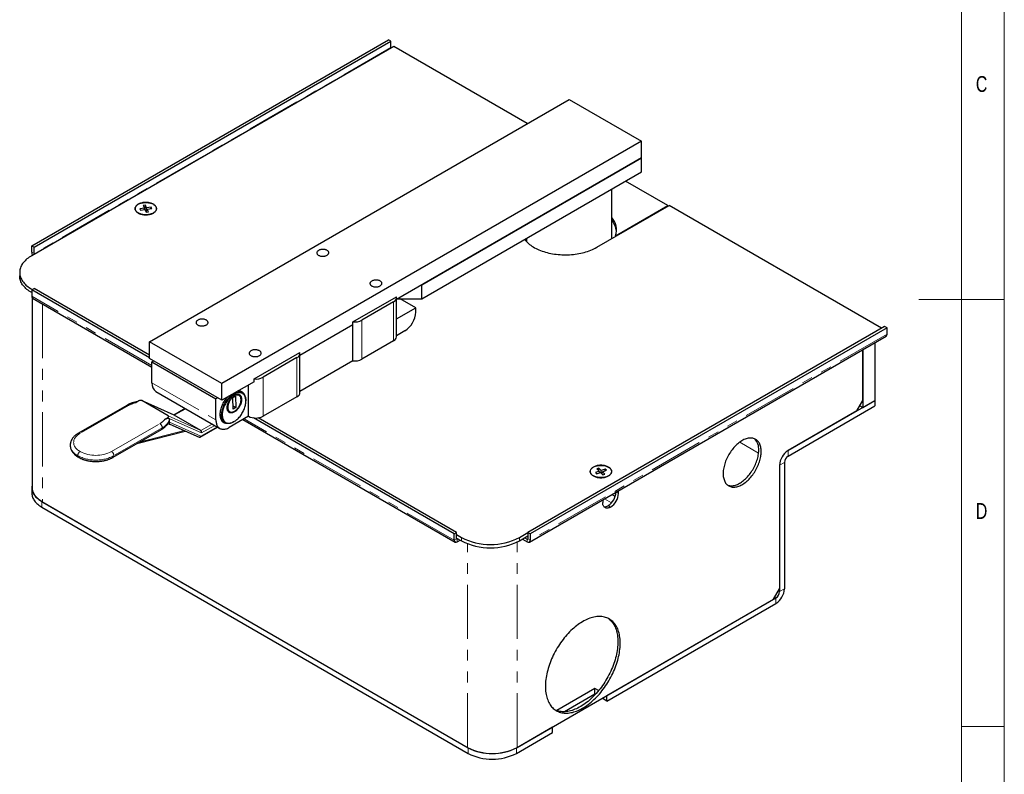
# Model space of a CAD drawing. Header units: millimetres. Extents: x 25 to 2116, y 25 to 1460.
# Tile 4 of 5: x 1498 to 2075, y 465 to 906. Entities that reach past the tile are written whole.
import ezdxf

# ---------------------------------------------------------------- set-up
doc = ezdxf.new("R2010")
doc.units = ezdxf.units.MM
doc.header["$LTSCALE"] = 5
doc.linetypes.add('PHANTOM', pattern=[12.7, 6.35, -1.27, 1.27, -1.27, 1.27, -1.27])
doc.styles.add('SLDTEXTSTYLE0', font='TXT', dxfattribs={"width": 0.75})

msp = doc.modelspace()

# ---------------------------------------------------------------- linework, layer by layer
at = {"color": 7, "linetype": 'Continuous', "lineweight": 18}
for p, q in [((2075, 25), (2075, 1460)), ((2050, 1435), (2050, 50)), ((2075, 742.5), (2025, 742.5)), ((2050, 492.5), (2075, 492.5))]:
    msp.add_line(p, q, dxfattribs=at)
at = {"color": 7, "linetype": 'Continuous', "lineweight": 25}
for p, q in [((1505.328, 773.892), (1714.278, 894.517)), ((1715.693, 893.7), (1714.278, 894.517)), ((1717.46, 890.638), (1505.328, 768.177)), ((1506.743, 773.076), (1715.693, 893.7)), ((1715.693, 890.026), (1715.693, 893.7)), ((1795.589, 845.536), (1717.46, 890.638)), ((1574.36, 717.823), (1820.079, 859.674)), ((1820.079, 859.674), (1862.506, 835.182)), ((1862.506, 835.182), (1616.786, 693.331)), ((1862.506, 825.383), (1862.506, 835.182)), ((1862.506, 825.383), (1719.042, 742.563)), ((1733.812, 751.09), (1862.506, 825.383)), ((1862.506, 817.218), (1862.506, 825.383)), ((1733.812, 742.925), (1862.506, 817.218)), ((1877.974, 797.568), (1853.22, 811.857)), ((1845.079, 778.17), (1845.079, 807.158)), ((1571.32, 796.011), (1568.688, 795.614)), ((1571.948, 797.729), (1570.632, 797.53)), ((1570.632, 797.53), (1571.32, 796.011)), ((1571.492, 795.226), (1571.32, 796.011)), ((1571.645, 795.249), (1571.948, 797.729)), ((1572.636, 796.21), (1571.948, 797.729)), ((1572.338, 793.764), (1572.636, 796.21)), ((1575.267, 796.607), (1572.636, 796.21)), ((1575.167, 795.78), (1575.267, 796.607)), ((1575.611, 795.847), (1575.267, 796.607)), ((1836.254, 773.075), (1878.681, 797.568)), ((1847.273, 779.845), (1877.974, 797.568)), ((1877.974, 797.568), (1877.974, 797.16)), ((2003.131, 725.724), (1878.681, 797.568)), ((1565.9, 795.731), (1565.9, 795.69)), ((1568.688, 795.614), (1569.032, 794.855)), ((1569.032, 794.855), (1571.664, 795.252)), ((1571.664, 795.252), (1572.352, 793.733)), ((1572.352, 793.733), (1573.668, 793.931)), ((1572.545, 793.762), (1572.98, 795.45)), ((1572.98, 795.45), (1575.611, 795.847)), ((1573.668, 793.931), (1572.98, 795.45)), ((1578.4, 795.69), (1578.4, 795.731)), ((1847.273, 779.845), (1847.273, 779.437)), ((1505.328, 770.218), (1505.328, 773.892)), ((1505.328, 773.892), (1506.743, 773.076)), ((1506.743, 769.401), (1506.743, 773.076)), ((1795.079, 778.293), (1795.079, 776.465)), ((1498.299, 758.38), (1498.299, 756.339)), ((1733.812, 742.925), (1733.812, 751.09)), ((1505.328, 748.175), (1506.743, 748.992)), ((1505.328, 748.583), (1505.682, 748.379)), ((1505.328, 748.175), (1505.328, 744.501)), ((1574.36, 708.324), (1505.328, 748.175)), ((1574.36, 709.957), (1506.743, 748.992)), ((1693.507, 729.456), (1718.963, 744.151)), ((1505.688, 743.474), (1505.688, 632.347)), ((1505.846, 743.356), (1575.774, 702.988)), ((1717.285, 741.141), (1698.721, 730.424)), ((1719.042, 720.727), (1719.042, 743.59)), ((1719.668, 742.925), (1733.812, 742.925)), ((1730.277, 737.617), (1721.083, 742.925)), ((1719.042, 731.132), (1730.277, 737.617)), ((1730.277, 735.168), (1730.277, 737.617)), ((1662.474, 709.907), (1693.507, 727.822)), ((1693.507, 727.822), (1693.507, 729.456)), ((1693.507, 706.592), (1693.507, 727.822)), ((2004.899, 726.745), (1795.949, 606.12)), ((2006.313, 725.928), (2004.899, 726.745)), ((1723.913, 724.145), (1719.042, 721.333)), ((1796.846, 600.485), (2005.796, 721.109)), ((2006.313, 725.928), (1797.363, 605.304)), ((2006.313, 722.254), (2006.313, 725.928)), ((1616.786, 693.331), (1574.36, 717.823)), ((1574.36, 708.025), (1574.36, 717.823)), ((1717.285, 718.278), (1698.721, 707.561)), ((1999.242, 717.326), (1999.242, 683.467)), ((1635.614, 696.034), (1662.394, 711.495)), ((1662.474, 688.071), (1662.474, 710.934)), ((1992.171, 713.244), (1992.171, 679.385)), ((1992.171, 683.468), (1992.171, 713.244)), ((1616.786, 683.532), (1574.36, 708.025)), ((1575.774, 705.984), (1576.834, 706.596)), ((1575.774, 705.984), (1613.25, 684.349)), ((1575.774, 693.735), (1575.774, 705.984)), ((1660.716, 708.485), (1640.828, 697.003)), ((1693.507, 706.592), (1662.474, 688.677)), ((1635.614, 694.401), (1616.786, 683.532)), ((1616.786, 683.532), (1616.786, 693.331)), ((1632.342, 674.14), (1632.342, 692.513)), ((1635.614, 694.401), (1635.614, 696.034)), ((1578.052, 688.699), (1615.529, 667.064)), ((1624.222, 687.559), (1623.991, 687.692)), ((1624.696, 687.401), (1624.092, 687.75)), ((1624.309, 687.875), (1624.574, 687.722)), ((1624.696, 687.401), (1624.344, 687.237)), ((1624.344, 687.237), (1624.35, 687.307)), ((1624.702, 687.47), (1624.696, 687.401)), ((1628.715, 687.782), (1627.796, 688.313)), ((1560.985, 680.569), (1532.701, 664.241)), ((1567.992, 683.121), (1566.228, 682.103)), ((1588.796, 674.782), (1569.701, 683.359)), ((1585.32, 674.347), (1569.763, 683.327)), ((1614.311, 684.961), (1613.25, 684.349)), ((1613.25, 672.101), (1613.25, 684.349)), ((1623.197, 685.075), (1624.753, 686.018)), ((1623.346, 678.304), (1623.197, 685.075)), ((1624.753, 686.018), (1624.901, 679.247)), ((1627.951, 683.842), (1627.951, 684.25)), ((1630.787, 683.041), (1630.787, 683.204)), ((1660.716, 685.622), (1640.828, 674.14)), ((1948.331, 654.077), (1999.242, 683.467)), ((1988.636, 677.344), (1992.171, 683.468)), ((1992.171, 679.385), (1999.242, 683.467)), ((1999.242, 683.467), (1999.242, 680.201)), ((1595.241, 678.776), (1588.53, 674.902)), ((1604.412, 665.771), (1588.855, 674.752)), ((1624.901, 679.247), (1623.305, 680.168)), ((1624.901, 679.247), (1623.346, 678.304)), ((1623.709, 676.902), (1624.062, 677.106)), ((1948.331, 650.811), (1999.242, 680.201)), ((1988.636, 677.344), (1948.331, 654.077)), ((1990.403, 680.406), (1992.171, 679.385)), ((1583.198, 672.306), (1584.963, 673.324)), ((1586.027, 670.661), (1586.027, 672.305)), ((1586.158, 669.596), (1603.396, 661.854)), ((1617.797, 670.992), (1618.716, 670.461)), ((1632.342, 674.14), (1621.029, 667.609)), ((1623.717, 670.957), (1623.858, 671.039)), ((1629.044, 672.236), (1753.334, 600.485)), ((1752.816, 605.304), (1635.161, 673.225)), ((1754.23, 606.12), (1637.993, 673.222)), ((1553.086, 650.163), (1581.37, 666.491)), ((1566.93, 658.155), (1595.245, 665.515)), ((1603.915, 661.88), (1614.212, 667.825)), ((1946.209, 647.136), (1946.209, 573.158)), ((1832.479, 641.838), (1832.479, 641.797)), ((1837.795, 641.97), (1835.469, 641.157)), ((1835.469, 641.157), (1836.173, 640.485)), ((1836.173, 640.485), (1838.5, 641.299)), ((1837.549, 643.72), (1836.386, 643.313)), ((1836.386, 643.313), (1837.795, 641.97)), ((1837.468, 642.282), (1837.549, 643.72)), ((1838.959, 642.377), (1837.549, 643.72)), ((1838.011, 641.128), (1837.795, 641.97)), ((1838.5, 641.299), (1839.909, 639.956)), ((1838.877, 640.939), (1838.959, 642.377)), ((1841.285, 643.19), (1838.959, 642.377)), ((1839.331, 640.506), (1839.663, 641.705)), ((1839.663, 641.705), (1841.99, 642.519)), ((1841.072, 640.362), (1839.663, 641.705)), ((1839.909, 639.956), (1841.072, 640.362)), ((1841.232, 642.254), (1841.285, 643.19)), ((1841.99, 642.519), (1841.285, 643.19)), ((1844.979, 641.797), (1844.979, 641.838)), ((1943.381, 645.504), (1943.381, 573.158)), ((1943.381, 645.504), (1943.381, 571.525)), ((1505.481, 632.347), (1505.481, 629.081)), ((1848.982, 628.977), (1848.982, 630.583)), ((1511.339, 624.183), (1760.947, 480.087)), ((1511.692, 623.979), (1760.594, 480.291)), ((1839.79, 625.276), (1839.79, 623.671)), ((1511.339, 620.917), (1760.947, 476.821)), ((1752.816, 605.304), (1754.23, 606.12)), ((1754.23, 602.446), (1754.23, 606.12)), ((1790.999, 603.263), (1795.949, 606.12)), ((1797.363, 605.304), (1795.949, 606.12)), ((1795.949, 606.12), (1795.949, 602.446)), ((1752.816, 601.63), (1752.816, 605.304)), ((1754.23, 604.895), (1757.058, 603.263)), ((1754.23, 602.854), (1757.058, 601.221)), ((1754.583, 602.242), (1754.937, 602.446)), ((1754.583, 600.609), (1756.351, 601.629)), ((1790.999, 601.221), (1795.949, 604.079)), ((1792.767, 602.242), (1795.596, 600.609)), ((1794.181, 603.058), (1795.596, 602.242)), ((1797.363, 605.304), (1797.363, 601.63)), ((1939.845, 567.034), (1943.381, 573.158)), ((1789.585, 480.291), (1939.845, 567.034)), ((1842.265, 510.702), (1941.26, 567.851)), ((1842.265, 507.436), (1941.26, 564.585)), ((1835.194, 514.784), (1812.835, 501.877)), ((1837.373, 513.526), (1835.194, 514.784)), ((1835.194, 511.518), (1835.194, 514.784)), ((1835.194, 511.518), (1817.303, 501.19)), ((1835.482, 511.352), (1835.194, 511.518)), ((1842.265, 507.436), (1839.436, 509.069)), ((1842.265, 507.436), (1842.265, 510.702)), ((1789.232, 480.087), (1810.445, 492.333)), ((1810.445, 489.067), (1810.445, 492.333)), ((1789.232, 476.821), (1810.445, 489.067))]:
    msp.add_line(p, q, dxfattribs=at)
at = {"color": 7, "linetype": 'PHANTOM', "lineweight": 18}
for p, q in [((1715.693, 890.026), (1506.743, 769.401)), ((1506.743, 769.401), (1505.328, 770.218)), ((1505.328, 748.583), (1505.328, 748.175)), ((1575.774, 703.834), (1505.328, 744.501)), ((1511.692, 739.981), (1511.692, 623.979)), ((1717.285, 718.278), (1717.285, 741.141)), ((1698.721, 730.424), (1698.721, 707.561)), ((2006.313, 722.254), (1797.363, 601.63)), ((1660.716, 685.622), (1660.716, 708.485)), ((1575.774, 693.735), (1613.25, 672.101)), ((1640.828, 697.003), (1640.828, 674.14)), ((1588.855, 674.752), (1569.763, 683.327)), ((1561.985, 680.47), (1533.701, 664.142)), ((1595.534, 678.607), (1588.855, 674.752)), ((1552.086, 653.528), (1580.37, 669.856)), ((1604.85, 664.391), (1584.963, 673.324)), ((1585.32, 674.347), (1604.412, 665.771)), ((1586.027, 670.661), (1604.312, 662.448)), ((1604.412, 665.771), (1611.09, 669.627)), ((1752.816, 601.63), (1629.776, 672.659)), ((1581.784, 667.407), (1553.5, 651.079)), ((1568.32, 658.958), (1594.623, 665.794)), ((1604.312, 662.448), (1613.919, 667.994)), ((1612.505, 668.81), (1604.85, 664.391)), ((1931.091, 652.598), (1920.029, 658.984)), ((1948.331, 650.811), (1948.331, 654.077)), ((1946.209, 647.136), (1943.381, 645.504)), ((1847.592, 629.78), (1848.982, 628.977)), ((1511.339, 620.917), (1511.339, 624.183)), ((1840.787, 625.852), (1844.925, 623.464)), ((1847.076, 627.121), (1845.03, 628.301)), ((1842.972, 621.833), (1844.386, 621.017)), ((1754.23, 602.446), (1752.816, 601.63)), ((1754.583, 602.242), (1754.23, 602.446)), ((1754.583, 602.242), (1754.583, 600.609)), ((1757.058, 601.221), (1757.058, 603.263)), ((1789.585, 480.291), (1789.585, 600.468)), ((1790.999, 603.263), (1790.999, 601.221)), ((1795.949, 602.446), (1795.596, 602.242)), ((1795.596, 602.242), (1795.596, 600.609)), ((1795.949, 602.446), (1797.363, 601.63)), ((1760.594, 480.291), (1760.594, 599.538)), ((1943.381, 571.525), (1942.674, 571.933)), ((1943.381, 571.525), (1946.209, 573.158)), ((1940.552, 568.259), (1941.26, 567.851)), ((1941.26, 567.851), (1941.26, 564.585)), ((1760.947, 476.821), (1760.947, 480.087)), ((1789.232, 476.821), (1789.232, 480.087))]:
    msp.add_line(p, q, dxfattribs=at)
at = {"color": 7, "linetype": 'Continuous', "lineweight": 25, "flags": 128}
for points in [[(1567.695, 793.159), (1568.1, 792.945), (1568.536, 792.752), (1569, 792.581), (1569.487, 792.435), (1569.995, 792.313), (1570.519, 792.218), (1571.056, 792.149), (1571.601, 792.108), (1572.15, 792.094), (1572.699, 792.108), (1573.244, 792.149), (1573.78, 792.218), (1574.305, 792.313), (1574.812, 792.435), (1575.3, 792.581), (1575.763, 792.752), (1576.199, 792.945), (1576.605, 793.159), (1576.976, 793.393), (1577.311, 793.645), (1577.606, 793.912), (1577.86, 794.194), (1578.07, 794.487), (1578.235, 794.79), (1578.354, 795.099), (1578.426, 795.414), (1578.45, 795.731), (1578.426, 796.048), (1578.354, 796.362), (1578.235, 796.672), (1578.07, 796.975), (1577.86, 797.268), (1577.606, 797.549), (1577.311, 797.817), (1576.976, 798.069), (1576.605, 798.302), (1576.199, 798.517), (1575.763, 798.71), (1575.3, 798.88), (1574.812, 799.027), (1574.305, 799.148), (1573.78, 799.244), (1573.244, 799.312), (1572.699, 799.354), (1572.15, 799.368), (1571.601, 799.354), (1571.056, 799.312), (1570.519, 799.244), (1569.995, 799.148), (1569.487, 799.027), (1569, 798.88), (1568.536, 798.71), (1568.1, 798.517), (1567.695, 798.302), (1567.324, 798.069), (1566.989, 797.817), (1566.694, 797.549), (1566.44, 797.268), (1566.23, 796.975), (1566.065, 796.672), (1565.946, 796.362), (1565.874, 796.048), (1565.85, 795.731), (1565.874, 795.414), (1565.946, 795.099), (1566.065, 794.79), (1566.23, 794.487), (1566.44, 794.194), (1566.694, 793.912), (1566.989, 793.645), (1567.324, 793.393), (1567.695, 793.159)], [(1573.731, 792.24), (1573.198, 792.174), (1572.657, 792.135), (1572.112, 792.123), (1571.567, 792.138), (1571.027, 792.181), (1570.495, 792.251), (1569.976, 792.348), (1569.474, 792.47), (1568.992, 792.617), (1568.534, 792.788), (1568.103, 792.981), (1567.704, 793.195), (1567.338, 793.429), (1567.008, 793.679), (1566.718, 793.946), (1566.469, 794.226), (1566.264, 794.518), (1566.103, 794.818), (1565.988, 795.126), (1565.92, 795.438), (1565.9, 795.753), (1565.927, 796.067), (1566.002, 796.379), (1566.123, 796.686), (1566.29, 796.986), (1566.502, 797.276), (1566.756, 797.554), (1567.052, 797.818), (1567.387, 798.067), (1567.758, 798.298), (1568.162, 798.509), (1568.596, 798.699), (1569.058, 798.866), (1569.543, 799.01), (1570.048, 799.129), (1570.569, 799.222), (1571.102, 799.288), (1571.643, 799.327), (1572.188, 799.339), (1572.733, 799.323), (1573.273, 799.28), (1573.804, 799.21), (1574.323, 799.114), (1574.826, 798.991), (1575.308, 798.844), (1575.766, 798.674), (1576.196, 798.481), (1576.596, 798.266), (1576.962, 798.033), (1577.291, 797.782), (1577.582, 797.516), (1577.83, 797.236), (1578.036, 796.944), (1578.197, 796.643), (1578.311, 796.336), (1578.379, 796.023), (1578.4, 795.709), (1578.373, 795.394), (1578.298, 795.083), (1578.177, 794.776), (1578.01, 794.476), (1577.798, 794.186), (1577.543, 793.908), (1577.248, 793.643), (1576.913, 793.395), (1576.542, 793.164), (1576.138, 792.953), (1575.703, 792.763), (1575.242, 792.595), (1574.757, 792.452), (1574.252, 792.333), (1573.731, 792.24)], [(1794.036, 777.691), (1794.125, 777.574), (1794.603, 776.99), (1795.123, 776.418), (1795.686, 775.86), (1796.29, 775.316), (1796.934, 774.788), (1797.617, 774.277), (1798.337, 773.782), (1799.093, 773.306), (1799.885, 772.85), (1800.709, 772.413), (1801.565, 771.997), (1802.452, 771.603), (1803.367, 771.231), (1804.308, 770.883), (1805.275, 770.558), (1806.266, 770.257), (1807.277, 769.981), (1808.309, 769.731), (1809.358, 769.506), (1810.423, 769.308), (1811.501, 769.137), (1812.592, 768.992), (1813.692, 768.874), (1814.8, 768.784), (1815.913, 768.722), (1817.03, 768.687), (1818.149, 768.68), (1819.267, 768.701), (1820.383, 768.75), (1821.494, 768.826), (1822.598, 768.93), (1823.694, 769.061), (1824.779, 769.219), (1825.851, 769.404), (1826.908, 769.615), (1827.948, 769.853), (1828.97, 770.116), (1829.971, 770.404), (1830.95, 770.717), (1831.905, 771.054), (1832.833, 771.414), (1833.734, 771.797), (1834.606, 772.202), (1835.446, 772.629), (1836.254, 773.075)], [(1505.328, 768.177), (1504.584, 767.728), (1503.875, 767.259), (1503.204, 766.773), (1502.571, 766.27), (1501.977, 765.751), (1501.425, 765.218), (1500.915, 764.67), (1500.447, 764.11), (1500.024, 763.538), (1499.646, 762.956), (1499.313, 762.365), (1499.026, 761.765), (1498.787, 761.159), (1498.594, 760.548), (1498.45, 759.931), (1498.353, 759.312), (1498.305, 758.691), (1498.305, 758.069), (1498.353, 757.448), (1498.45, 756.829), (1498.594, 756.213), (1498.787, 755.601), (1499.026, 754.995), (1499.313, 754.395), (1499.646, 753.804), (1500.024, 753.222), (1500.447, 752.65), (1500.915, 752.09), (1501.425, 751.543), (1501.977, 751.009), (1502.571, 750.49), (1503.204, 749.987), (1503.875, 749.501), (1504.584, 749.033), (1505.328, 748.583)], [(1673.355, 771.298), (1673.084, 771.122), (1672.851, 770.93), (1672.657, 770.723), (1672.507, 770.505), (1672.402, 770.278), (1672.343, 770.045), (1672.331, 769.81), (1672.366, 769.576), (1672.449, 769.346), (1672.577, 769.123), (1672.749, 768.91), (1672.962, 768.71), (1673.215, 768.526), (1673.503, 768.36), (1673.822, 768.214), (1674.168, 768.091), (1674.537, 767.991), (1674.924, 767.917), (1675.322, 767.87), (1675.728, 767.849), (1676.134, 767.856), (1676.537, 767.89), (1676.93, 767.951), (1677.309, 768.038), (1677.667, 768.149), (1678, 768.284), (1678.304, 768.44), (1678.575, 768.616), (1678.808, 768.808), (1679.002, 769.015), (1679.152, 769.234), (1679.257, 769.46), (1679.316, 769.693), (1679.328, 769.928), (1679.292, 770.162), (1679.21, 770.392), (1679.082, 770.615), (1678.91, 770.828), (1678.696, 771.028), (1678.444, 771.212), (1678.156, 771.378), (1677.837, 771.524), (1677.491, 771.648), (1677.122, 771.747), (1676.735, 771.821), (1676.337, 771.868), (1675.931, 771.889), (1675.524, 771.882), (1675.122, 771.848), (1674.729, 771.787), (1674.35, 771.7), (1673.992, 771.589), (1673.659, 771.454), (1673.355, 771.298)], [(1505.328, 746.542), (1504.584, 746.991), (1503.875, 747.46), (1503.204, 747.946), (1502.571, 748.449), (1501.977, 748.968), (1501.425, 749.501), (1500.915, 750.049), (1500.447, 750.609), (1500.024, 751.181), (1499.646, 751.763), (1499.313, 752.354), (1499.026, 752.953), (1498.787, 753.56), (1498.594, 754.171), (1498.45, 754.788), (1498.353, 755.407), (1498.305, 756.028), (1498.299, 756.339)], [(1704.467, 753.337), (1704.197, 753.161), (1703.963, 752.969), (1703.77, 752.762), (1703.62, 752.544), (1703.514, 752.317), (1703.455, 752.084), (1703.444, 751.849), (1703.479, 751.615), (1703.561, 751.385), (1703.689, 751.162), (1703.861, 750.949), (1704.075, 750.749), (1704.328, 750.565), (1704.615, 750.399), (1704.935, 750.253), (1705.281, 750.13), (1705.65, 750.03), (1706.036, 749.956), (1706.435, 749.909), (1706.84, 749.888), (1707.247, 749.895), (1707.65, 749.929), (1708.043, 749.99), (1708.421, 750.077), (1708.78, 750.188), (1709.113, 750.323), (1709.417, 750.479), (1709.688, 750.655), (1709.921, 750.847), (1710.114, 751.054), (1710.264, 751.273), (1710.37, 751.499), (1710.429, 751.732), (1710.441, 751.967), (1710.405, 752.201), (1710.323, 752.431), (1710.195, 752.654), (1710.023, 752.867), (1709.809, 753.067), (1709.557, 753.251), (1709.269, 753.417), (1708.95, 753.563), (1708.603, 753.687), (1708.234, 753.786), (1707.848, 753.86), (1707.449, 753.907), (1707.044, 753.928), (1706.637, 753.921), (1706.234, 753.887), (1705.841, 753.826), (1705.463, 753.739), (1705.105, 753.628), (1704.771, 753.493), (1704.467, 753.337)], [(1602.644, 730.477), (1602.373, 730.302), (1602.14, 730.109), (1601.947, 729.903), (1601.796, 729.684), (1601.691, 729.457), (1601.632, 729.225), (1601.62, 728.99), (1601.656, 728.756), (1601.738, 728.526), (1601.866, 728.303), (1602.038, 728.09), (1602.252, 727.89), (1602.504, 727.705), (1602.792, 727.539), (1603.111, 727.394), (1603.458, 727.27), (1603.827, 727.171), (1604.213, 727.097), (1604.611, 727.049), (1605.017, 727.029), (1605.424, 727.036), (1605.827, 727.07), (1606.22, 727.131), (1606.598, 727.217), (1606.956, 727.329), (1607.29, 727.464), (1607.594, 727.62), (1607.864, 727.795), (1608.098, 727.988), (1608.291, 728.195), (1608.441, 728.413), (1608.546, 728.64), (1608.605, 728.873), (1608.617, 729.107), (1608.582, 729.341), (1608.499, 729.572), (1608.371, 729.795), (1608.199, 730.008), (1607.986, 730.208), (1607.733, 730.392), (1607.446, 730.558), (1607.126, 730.704), (1606.78, 730.827), (1606.411, 730.926), (1606.025, 731), (1605.626, 731.048), (1605.221, 731.068), (1604.814, 731.061), (1604.411, 731.027), (1604.018, 730.967), (1603.64, 730.88), (1603.281, 730.768), (1602.948, 730.634), (1602.644, 730.477)], [(1633.757, 712.516), (1633.486, 712.341), (1633.253, 712.148), (1633.059, 711.942), (1632.909, 711.723), (1632.804, 711.496), (1632.745, 711.264), (1632.733, 711.029), (1632.768, 710.795), (1632.851, 710.565), (1632.979, 710.342), (1633.151, 710.129), (1633.364, 709.929), (1633.617, 709.744), (1633.905, 709.578), (1634.224, 709.433), (1634.57, 709.309), (1634.939, 709.21), (1635.326, 709.136), (1635.724, 709.088), (1636.13, 709.068), (1636.536, 709.075), (1636.939, 709.109), (1637.332, 709.17), (1637.711, 709.256), (1638.069, 709.368), (1638.402, 709.503), (1638.706, 709.659), (1638.977, 709.834), (1639.21, 710.027), (1639.404, 710.234), (1639.554, 710.452), (1639.659, 710.679), (1639.718, 710.912), (1639.73, 711.146), (1639.694, 711.381), (1639.612, 711.611), (1639.484, 711.834), (1639.312, 712.047), (1639.098, 712.247), (1638.846, 712.431), (1638.558, 712.597), (1638.239, 712.743), (1637.893, 712.866), (1637.524, 712.965), (1637.137, 713.039), (1636.739, 713.087), (1636.333, 713.107), (1635.926, 713.1), (1635.524, 713.066), (1635.131, 713.006), (1634.752, 712.919), (1634.394, 712.807), (1634.061, 712.673), (1633.757, 712.516)], [(1623.717, 670.957), (1623.522, 670.848), (1623.033, 670.601), (1622.548, 670.394), (1622.068, 670.23), (1621.596, 670.108), (1621.134, 670.03), (1620.685, 669.995), (1620.25, 670.004), (1619.832, 670.056), (1619.432, 670.152), (1619.053, 670.292), (1618.696, 670.473), (1618.364, 670.696), (1618.057, 670.959), (1617.777, 671.261), (1617.526, 671.602), (1617.304, 671.978), (1617.113, 672.388), (1616.954, 672.831), (1616.827, 673.304), (1616.733, 673.804), (1616.673, 674.331), (1616.646, 674.88), (1616.653, 675.449), (1616.694, 676.037), (1616.769, 676.639), (1616.877, 677.252), (1617.018, 677.875), (1617.191, 678.504), (1617.396, 679.136), (1617.63, 679.767), (1617.894, 680.396), (1618.186, 681.019), (1618.504, 681.632), (1618.847, 682.233), (1619.214, 682.82), (1619.602, 683.389), (1620.01, 683.937), (1620.435, 684.462), (1620.877, 684.962), (1621.332, 685.433), (1621.798, 685.875), (1622.274, 686.283), (1622.756, 686.658), (1623.243, 686.997), (1623.733, 687.297), (1624.222, 687.559), (1624.222, 687.559)], [(1624.35, 687.307), (1623.87, 687.05), (1623.391, 686.755), (1622.914, 686.423), (1622.441, 686.056), (1621.975, 685.655), (1621.518, 685.222), (1621.072, 684.76), (1620.64, 684.271), (1620.223, 683.756), (1619.823, 683.218), (1619.443, 682.661), (1619.084, 682.086), (1618.748, 681.497), (1618.436, 680.896), (1618.151, 680.286), (1617.892, 679.67), (1617.663, 679.051), (1617.462, 678.432), (1617.293, 677.816), (1617.155, 677.206), (1617.049, 676.604), (1616.976, 676.014), (1616.936, 675.439), (1616.929, 674.881), (1616.955, 674.343), (1617.014, 673.828), (1617.106, 673.337), (1617.231, 672.874), (1617.387, 672.44), (1617.574, 672.038), (1617.791, 671.669), (1618.038, 671.336), (1618.312, 671.04), (1618.613, 670.782), (1618.939, 670.564), (1619.288, 670.386), (1619.66, 670.25), (1620.051, 670.156), (1620.461, 670.105), (1620.887, 670.096), (1621.328, 670.13), (1621.78, 670.207), (1622.242, 670.326), (1622.713, 670.487), (1623.188, 670.689), (1623.667, 670.932), (1624.147, 671.212), (1624.625, 671.531), (1625.1, 671.885), (1625.568, 672.274), (1626.029, 672.695), (1626.479, 673.147), (1626.917, 673.627), (1627.339, 674.132), (1627.746, 674.662), (1628.133, 675.212), (1628.5, 675.781), (1628.845, 676.365), (1629.166, 676.962), (1629.461, 677.569), (1629.73, 678.183), (1629.97, 678.801), (1630.182, 679.421), (1630.362, 680.038), (1630.512, 680.651), (1630.63, 681.256), (1630.715, 681.85), (1630.767, 682.431), (1630.787, 682.996), (1630.773, 683.542), (1630.726, 684.066), (1630.646, 684.566), (1630.533, 685.04), (1630.389, 685.484), (1630.213, 685.898), (1630.006, 686.279), (1629.771, 686.626), (1629.506, 686.936), (1629.215, 687.208), (1628.898, 687.441), (1628.557, 687.634), (1628.194, 687.785), (1627.809, 687.895), (1627.406, 687.962), (1626.986, 687.987), (1626.55, 687.968), (1626.102, 687.907), (1625.643, 687.803), (1625.176, 687.657), (1624.702, 687.47)], [(1619.839, 679.632), (1619.892, 680.091), (1619.977, 680.563), (1620.094, 681.042), (1620.243, 681.526), (1620.421, 682.01), (1620.628, 682.491), (1620.861, 682.965), (1621.12, 683.429), (1621.402, 683.878), (1621.704, 684.309), (1622.025, 684.719), (1622.362, 685.105), (1622.712, 685.463), (1623.073, 685.79), (1623.442, 686.085), (1623.815, 686.345), (1624.19, 686.568), (1624.565, 686.752), (1624.935, 686.895), (1625.299, 686.997), (1625.652, 687.057), (1625.994, 687.074), (1626.32, 687.048), (1626.629, 686.979), (1626.917, 686.869), (1627.183, 686.717), (1627.425, 686.525), (1627.641, 686.294), (1627.828, 686.027), (1627.986, 685.725), (1628.113, 685.391), (1628.209, 685.026), (1628.272, 684.636), (1628.302, 684.221), (1628.299, 683.786), (1628.262, 683.333), (1628.193, 682.868), (1628.092, 682.392), (1627.959, 681.91), (1627.795, 681.425), (1627.603, 680.942), (1627.382, 680.464), (1627.136, 679.995), (1626.865, 679.538), (1626.573, 679.098), (1626.261, 678.677), (1625.932, 678.278), (1625.588, 677.906), (1625.232, 677.563), (1624.867, 677.251), (1624.496, 676.974), (1624.121, 676.732), (1623.746, 676.529), (1623.373, 676.365), (1623.006, 676.242), (1622.647, 676.161), (1622.299, 676.123), (1621.965, 676.127), (1621.647, 676.174), (1621.348, 676.264), (1621.07, 676.396), (1620.816, 676.568), (1620.587, 676.779), (1620.386, 677.028), (1620.213, 677.313), (1620.07, 677.632), (1619.959, 677.981), (1619.88, 678.359), (1619.833, 678.762), (1619.819, 679.188), (1619.839, 679.632)], [(1624.159, 677.163), (1624.523, 677.404), (1624.883, 677.681), (1625.235, 677.992), (1625.577, 678.335), (1625.906, 678.707), (1626.218, 679.104), (1626.512, 679.523), (1626.784, 679.961), (1627.032, 680.412), (1627.254, 680.874), (1627.448, 681.343), (1627.612, 681.814), (1627.745, 682.282), (1627.846, 682.745), (1627.913, 683.198), (1627.947, 683.636), (1627.946, 684.057), (1627.912, 684.456), (1627.843, 684.83), (1627.741, 685.175), (1627.607, 685.49), (1627.442, 685.769), (1627.247, 686.013), (1627.024, 686.217), (1626.775, 686.381), (1626.502, 686.502), (1626.208, 686.581), (1625.895, 686.616), (1625.565, 686.606), (1625.223, 686.553), (1624.87, 686.456), (1624.51, 686.317), (1624.147, 686.136), (1623.782, 685.915), (1623.42, 685.656), (1623.064, 685.361), (1622.716, 685.034), (1622.38, 684.676), (1622.059, 684.291), (1621.756, 683.882), (1621.473, 683.453), (1621.213, 683.008), (1620.977, 682.551), (1620.769, 682.085), (1620.59, 681.615), (1620.441, 681.145), (1620.324, 680.679), (1620.24, 680.22), (1620.189, 679.774), (1620.173, 679.344), (1620.19, 678.934), (1620.242, 678.547), (1620.327, 678.187), (1620.446, 677.857), (1620.595, 677.56), (1620.776, 677.298), (1620.985, 677.074), (1621.221, 676.89), (1621.482, 676.747), (1621.766, 676.646), (1622.07, 676.59), (1622.392, 676.577), (1622.728, 676.608), (1623.076, 676.683), (1623.433, 676.802), (1623.795, 676.962), (1624.159, 677.163)], [(1624.222, 687.559), (1624.326, 687.354), (1624.35, 687.307)], [(1624.574, 687.722), (1625.058, 687.914), (1625.535, 688.063), (1626.003, 688.169), (1626.461, 688.232), (1626.905, 688.251), (1627.334, 688.226), (1627.746, 688.158), (1628.138, 688.046), (1628.51, 687.892), (1628.858, 687.695), (1629.181, 687.458), (1629.479, 687.18), (1629.748, 686.864), (1629.989, 686.511), (1630.2, 686.122), (1630.38, 685.7), (1630.527, 685.246), (1630.642, 684.763), (1630.724, 684.252), (1630.772, 683.718), (1630.787, 683.204)], [(1621.108, 670.027), (1620.808, 669.961), (1620.338, 669.89), (1619.88, 669.863), (1619.438, 669.88), (1619.012, 669.941), (1618.605, 670.045), (1618.219, 670.192), (1617.856, 670.381), (1617.516, 670.612), (1617.203, 670.883), (1616.916, 671.193), (1616.658, 671.54), (1616.43, 671.924), (1616.232, 672.342), (1616.066, 672.792), (1615.932, 673.273), (1615.831, 673.782), (1615.763, 674.317), (1615.73, 674.875), (1615.73, 675.454), (1615.763, 676.052), (1615.831, 676.665), (1615.932, 677.29), (1616.066, 677.926), (1616.232, 678.568), (1616.43, 679.214), (1616.658, 679.862), (1616.916, 680.507), (1617.203, 681.148), (1617.516, 681.781), (1617.856, 682.403), (1618.219, 683.012), (1618.605, 683.605), (1619.012, 684.178), (1619.438, 684.73), (1619.88, 685.258), (1619.989, 685.381)], [(1613.25, 672.101), (1613.267, 671.523), (1613.317, 670.967), (1613.4, 670.435), (1613.516, 669.929), (1613.663, 669.452), (1613.843, 669.005), (1614.053, 668.591), (1614.293, 668.211), (1614.561, 667.867), (1614.858, 667.561), (1615.181, 667.293), (1615.529, 667.065), (1615.9, 666.877), (1616.294, 666.731), (1616.707, 666.628), (1617.14, 666.567), (1617.588, 666.549), (1618.052, 666.574), (1618.528, 666.642), (1619.016, 666.753), (1619.511, 666.905), (1620.013, 667.1), (1620.52, 667.334), (1621.029, 667.609)], [(1932.598, 653.486), (1932.581, 654.179), (1932.531, 654.85), (1932.448, 655.499), (1932.333, 656.122), (1932.185, 656.718), (1932.004, 657.285), (1931.793, 657.821), (1931.551, 658.326), (1931.278, 658.797), (1930.976, 659.232), (1930.646, 659.632), (1930.288, 659.994), (1929.904, 660.317), (1929.495, 660.601), (1929.062, 660.844), (1928.606, 661.046), (1928.129, 661.207), (1927.632, 661.325), (1927.117, 661.401), (1926.584, 661.434), (1926.037, 661.423), (1925.475, 661.371), (1924.902, 661.275), (1924.319, 661.137), (1923.727, 660.957), (1923.128, 660.735), (1922.524, 660.473), (1921.917, 660.17), (1921.309, 659.829), (1920.701, 659.449), (1920.095, 659.032), (1919.493, 658.58), (1918.898, 658.093), (1918.31, 657.573), (1917.731, 657.022), (1917.164, 656.441), (1916.609, 655.832), (1916.069, 655.197), (1915.545, 654.538), (1915.038, 653.856), (1914.551, 653.154), (1914.084, 652.434), (1913.64, 651.698), (1913.218, 650.948), (1912.822, 650.186), (1912.451, 649.415), (1912.107, 648.637), (1911.791, 647.854), (1911.503, 647.069), (1911.246, 646.284), (1911.019, 645.501), (1910.823, 644.723), (1910.659, 643.951), (1910.527, 643.189), (1910.427, 642.439), (1910.361, 641.702), (1910.328, 640.982), (1910.328, 640.279), (1910.361, 639.597), (1910.427, 638.937), (1910.527, 638.301), (1910.659, 637.691), (1910.823, 637.109), (1911.019, 636.557), (1911.246, 636.036), (1911.503, 635.549), (1911.791, 635.095), (1912.107, 634.677), (1912.451, 634.296), (1912.822, 633.954), (1913.218, 633.65), (1913.64, 633.386), (1914.084, 633.164), (1914.551, 632.982), (1915.038, 632.843), (1915.545, 632.746), (1916.069, 632.692), (1916.609, 632.68), (1917.164, 632.712), (1917.731, 632.786), (1918.31, 632.903), (1918.898, 633.062), (1919.493, 633.263), (1920.095, 633.505), (1920.701, 633.788), (1921.309, 634.11), (1921.917, 634.471), (1922.524, 634.869), (1923.128, 635.304), (1923.727, 635.774), (1924.319, 636.277), (1924.902, 636.813), (1925.475, 637.379), (1926.037, 637.974), (1926.584, 638.596), (1927.117, 639.244), (1927.632, 639.914), (1928.129, 640.607), (1928.606, 641.318), (1929.062, 642.046), (1929.495, 642.79), (1929.904, 643.546), (1930.288, 644.313), (1930.646, 645.087), (1930.976, 645.868), (1931.278, 646.652), (1931.551, 647.438), (1931.793, 648.222), (1932.004, 649.003), (1932.185, 649.778), (1932.333, 650.545), (1932.448, 651.302), (1932.531, 652.045), (1932.581, 652.774), (1932.598, 653.486)], [(1912.911, 633.88), (1913.137, 633.799), (1913.624, 633.659), (1914.13, 633.562), (1914.655, 633.508), (1915.195, 633.497), (1915.749, 633.528), (1916.317, 633.602), (1916.896, 633.719), (1917.484, 633.879), (1918.079, 634.08), (1918.681, 634.322), (1919.286, 634.604), (1919.894, 634.926), (1920.503, 635.287), (1921.11, 635.685), (1921.713, 636.12), (1922.312, 636.59), (1922.904, 637.093), (1923.488, 637.629), (1924.061, 638.195), (1924.622, 638.79), (1925.17, 639.413), (1925.702, 640.06), (1926.218, 640.731), (1926.715, 641.423), (1927.192, 642.134), (1927.648, 642.863), (1928.081, 643.606), (1928.49, 644.362), (1928.874, 645.129), (1929.232, 645.904), (1929.562, 646.685), (1929.864, 647.469), (1930.136, 648.254), (1930.379, 649.039), (1930.59, 649.819), (1930.77, 650.595), (1930.918, 651.361), (1931.034, 652.118), (1931.117, 652.862), (1931.167, 653.591), (1931.183, 654.303)], [(1834.274, 639.266), (1834.68, 639.052), (1835.116, 638.859), (1835.579, 638.688), (1836.067, 638.542), (1836.574, 638.42), (1837.099, 638.325), (1837.635, 638.256), (1838.18, 638.215), (1838.729, 638.201), (1839.278, 638.215), (1839.823, 638.256), (1840.36, 638.325), (1840.884, 638.42), (1841.392, 638.542), (1841.879, 638.688), (1842.343, 638.859), (1842.779, 639.052), (1843.184, 639.266), (1843.555, 639.5), (1843.89, 639.752), (1844.185, 640.019), (1844.439, 640.301), (1844.649, 640.594), (1844.814, 640.897), (1844.933, 641.206), (1845.005, 641.521), (1845.029, 641.838), (1845.005, 642.155), (1844.933, 642.469), (1844.814, 642.779), (1844.649, 643.082), (1844.439, 643.375), (1844.185, 643.656), (1843.89, 643.924), (1843.555, 644.176), (1843.184, 644.41), (1842.779, 644.624), (1842.343, 644.817), (1841.879, 644.988), (1841.392, 645.134), (1840.884, 645.255), (1840.36, 645.351), (1839.823, 645.42), (1839.278, 645.461), (1838.729, 645.475), (1838.18, 645.461), (1837.635, 645.42), (1837.099, 645.351), (1836.574, 645.255), (1836.067, 645.134), (1835.579, 644.988), (1835.116, 644.817), (1834.68, 644.624), (1834.274, 644.41), (1833.903, 644.176), (1833.568, 643.924), (1833.273, 643.656), (1833.019, 643.375), (1832.809, 643.082), (1832.644, 642.779), (1832.525, 642.469), (1832.453, 642.155), (1832.429, 641.838), (1832.453, 641.521), (1832.525, 641.206), (1832.644, 640.897), (1832.809, 640.594), (1833.019, 640.301), (1833.273, 640.019), (1833.568, 639.752), (1833.903, 639.5), (1834.274, 639.266)], [(1833.383, 639.969), (1833.121, 640.245), (1832.902, 640.533), (1832.727, 640.831), (1832.598, 641.137), (1832.516, 641.448), (1832.481, 641.762), (1832.493, 642.077), (1832.553, 642.39), (1832.66, 642.698), (1832.813, 643.001), (1833.011, 643.294), (1833.252, 643.576), (1833.535, 643.845), (1833.858, 644.099), (1834.218, 644.335), (1834.612, 644.553), (1835.038, 644.749), (1835.491, 644.924), (1835.97, 645.075), (1836.469, 645.202), (1836.985, 645.303), (1837.515, 645.377), (1838.054, 645.425), (1838.598, 645.445), (1839.143, 645.438), (1839.685, 645.403), (1840.22, 645.342), (1840.743, 645.253), (1841.251, 645.139), (1841.74, 645), (1842.206, 644.836), (1842.645, 644.65), (1843.055, 644.442), (1843.432, 644.215), (1843.773, 643.969), (1844.075, 643.707), (1844.337, 643.431), (1844.556, 643.143), (1844.731, 642.845), (1844.86, 642.539), (1844.943, 642.228), (1844.978, 641.914), (1844.965, 641.599), (1844.906, 641.286), (1844.799, 640.977), (1844.646, 640.675), (1844.448, 640.382), (1844.206, 640.1), (1843.923, 639.831), (1843.6, 639.577), (1843.24, 639.341), (1842.846, 639.123), (1842.421, 638.926), (1841.967, 638.752), (1841.489, 638.601), (1840.99, 638.474), (1840.473, 638.373), (1839.943, 638.299), (1839.404, 638.251), (1838.86, 638.231), (1838.315, 638.238), (1837.773, 638.272), (1837.239, 638.334), (1836.715, 638.422), (1836.207, 638.537), (1835.718, 638.676), (1835.252, 638.84), (1834.813, 639.026), (1834.403, 639.234), (1834.027, 639.461), (1833.686, 639.707), (1833.383, 639.969)], [(1505.688, 634.004), (1505.577, 633.479), (1505.505, 632.914), (1505.481, 632.347), (1505.505, 631.78), (1505.577, 631.215), (1505.697, 630.653), (1505.865, 630.095), (1506.08, 629.542), (1506.342, 628.995), (1506.65, 628.457), (1507.003, 627.929), (1507.401, 627.411), (1507.842, 626.904), (1508.326, 626.411), (1508.851, 625.932), (1509.417, 625.469), (1510.021, 625.022), (1510.662, 624.593), (1511.339, 624.183)], [(1505.481, 629.081), (1505.505, 628.514), (1505.577, 627.949), (1505.697, 627.387), (1505.865, 626.828), (1506.08, 626.275), (1506.342, 625.729), (1506.65, 625.191), (1507.003, 624.662), (1507.401, 624.144), (1507.842, 623.638), (1508.326, 623.145), (1508.851, 622.666), (1509.417, 622.203), (1510.021, 621.756), (1510.662, 621.327), (1511.339, 620.917)], [(1511.692, 623.979), (1510.998, 624.399), (1510.341, 624.839), (1509.722, 625.297), (1509.143, 625.772), (1508.605, 626.263), (1508.109, 626.768), (1507.656, 627.287), (1507.248, 627.818), (1506.886, 628.36), (1506.571, 628.912), (1506.302, 629.471), (1506.082, 630.038), (1505.91, 630.611), (1505.787, 631.187), (1505.713, 631.766), (1505.688, 632.347)], [(1844.386, 621.017), (1843.985, 620.806), (1843.588, 620.637), (1843.196, 620.511), (1842.814, 620.429), (1842.444, 620.393), (1842.088, 620.401), (1841.75, 620.455), (1841.432, 620.553), (1841.136, 620.695), (1840.865, 620.88), (1840.621, 621.106), (1840.406, 621.373), (1840.22, 621.676), (1840.067, 622.016), (1839.946, 622.388), (1839.86, 622.789), (1839.807, 623.218), (1839.79, 623.671)], [(1806.202, 516.013), (1806.219, 515.035), (1806.269, 514.078), (1806.352, 513.143), (1806.469, 512.232), (1806.618, 511.345), (1806.8, 510.485), (1807.015, 509.653), (1807.262, 508.85), (1807.54, 508.077), (1807.85, 507.335), (1808.191, 506.626), (1808.562, 505.95), (1808.963, 505.309), (1809.393, 504.703), (1809.852, 504.134), (1810.338, 503.602), (1810.852, 503.109), (1811.392, 502.654), (1811.957, 502.239), (1812.547, 501.865), (1813.161, 501.531), (1813.797, 501.238), (1814.455, 500.987), (1815.135, 500.779), (1815.833, 500.612), (1816.551, 500.489), (1817.286, 500.408), (1818.038, 500.371), (1818.805, 500.376), (1819.586, 500.425), (1820.38, 500.517), (1821.186, 500.651), (1822.003, 500.828), (1822.829, 501.048), (1823.663, 501.309), (1824.503, 501.613), (1825.35, 501.957), (1826.2, 502.342), (1827.054, 502.768), (1827.909, 503.232), (1828.764, 503.736), (1829.618, 504.277), (1830.471, 504.856), (1831.319, 505.471), (1832.163, 506.121), (1833, 506.805), (1833.83, 507.523), (1834.652, 508.273), (1835.463, 509.054), (1836.263, 509.865), (1837.051, 510.704), (1837.826, 511.571), (1838.585, 512.464), (1839.329, 513.382), (1840.055, 514.322), (1840.764, 515.285), (1841.453, 516.268), (1842.121, 517.27), (1842.769, 518.289), (1843.394, 519.325), (1843.996, 520.374), (1844.574, 521.436), (1845.126, 522.509), (1845.653, 523.591), (1846.153, 524.681), (1846.626, 525.778), (1847.07, 526.878), (1847.486, 527.981), (1847.872, 529.086), (1848.228, 530.189), (1848.554, 531.291), (1848.848, 532.388), (1849.111, 533.48), (1849.341, 534.564), (1849.54, 535.64), (1849.706, 536.705), (1849.839, 537.757), (1849.939, 538.796), (1850.005, 539.819), (1850.039, 540.825), (1850.039, 541.813), (1850.005, 542.781), (1849.939, 543.727), (1849.839, 544.651), (1849.706, 545.55), (1849.54, 546.423), (1849.341, 547.269), (1849.111, 548.087), (1848.848, 548.875), (1848.554, 549.633), (1848.228, 550.359), (1847.872, 551.051), (1847.486, 551.71), (1847.07, 552.333), (1846.626, 552.921), (1846.153, 553.471), (1845.653, 553.984), (1845.126, 554.458), (1844.574, 554.893), (1843.996, 555.288), (1843.394, 555.642), (1842.769, 555.956), (1842.121, 556.227), (1841.453, 556.457), (1840.764, 556.645), (1840.055, 556.79), (1839.329, 556.892), (1838.585, 556.951), (1837.826, 556.967), (1837.051, 556.94), (1836.263, 556.869), (1835.463, 556.756), (1834.652, 556.6), (1833.83, 556.402), (1833, 556.161), (1832.163, 555.879), (1831.319, 555.555), (1830.471, 555.19), (1829.618, 554.785), (1828.764, 554.34), (1827.909, 553.855), (1827.054, 553.333), (1826.2, 552.773), (1825.35, 552.176), (1824.503, 551.544), (1823.663, 550.876), (1822.829, 550.175), (1822.003, 549.441), (1821.186, 548.675), (1820.38, 547.879), (1819.586, 547.054), (1818.805, 546.2), (1818.038, 545.32), (1817.286, 544.415), (1816.551, 543.486), (1815.833, 542.534), (1815.135, 541.561), (1814.455, 540.568), (1813.797, 539.557), (1813.161, 538.53), (1812.547, 537.487), (1811.957, 536.431), (1811.392, 535.364), (1810.852, 534.286), (1810.338, 533.199), (1809.852, 532.106), (1809.393, 531.007), (1808.963, 529.905), (1808.562, 528.801), (1808.191, 527.697), (1807.85, 526.594), (1807.54, 525.495), (1807.262, 524.4), (1807.015, 523.312), (1806.8, 522.232), (1806.618, 521.161), (1806.469, 520.102), (1806.352, 519.056), (1806.269, 518.025), (1806.219, 517.01), (1806.202, 516.013)], [(1842.898, 555.895), (1843.439, 555.497), (1843.979, 555.042), (1844.492, 554.549), (1844.979, 554.017), (1845.437, 553.448), (1845.868, 552.842), (1846.269, 552.201), (1846.64, 551.526), (1846.98, 550.816), (1847.29, 550.075), (1847.569, 549.301), (1847.816, 548.498), (1848.03, 547.666), (1848.213, 546.806), (1848.362, 545.92), (1848.479, 545.008), (1848.562, 544.073), (1848.612, 543.116), (1848.629, 542.138)], [(1848.629, 542.138), (1848.612, 541.141), (1848.562, 540.126), (1848.479, 539.095), (1848.362, 538.049), (1848.213, 536.99), (1848.03, 535.92), (1847.816, 534.84), (1847.569, 533.751), (1847.29, 532.657), (1846.98, 531.557), (1846.64, 530.454), (1846.269, 529.35), (1845.868, 528.246), (1845.437, 527.144), (1844.979, 526.045), (1844.492, 524.952), (1843.979, 523.865), (1843.439, 522.788), (1842.874, 521.72), (1842.284, 520.664), (1841.67, 519.622), (1841.034, 518.594), (1840.375, 517.583), (1839.696, 516.591), (1838.998, 515.618), (1838.28, 514.666), (1837.545, 513.736), (1836.793, 512.831), (1836.026, 511.951), (1835.245, 511.097), (1834.451, 510.272), (1833.645, 509.476), (1832.828, 508.71), (1832.002, 507.976), (1831.168, 507.275), (1830.327, 506.608), (1829.481, 505.975), (1828.631, 505.378), (1827.777, 504.818), (1826.922, 504.296), (1826.067, 503.812), (1825.212, 503.366), (1824.36, 502.961), (1823.512, 502.596), (1822.668, 502.272), (1821.831, 501.99), (1821.001, 501.749), (1820.179, 501.551), (1819.368, 501.395), (1818.567, 501.282), (1817.78, 501.212), (1817.005, 501.185), (1816.246, 501.201), (1815.502, 501.26), (1814.776, 501.362), (1814.067, 501.507), (1813.378, 501.694), (1812.709, 501.924), (1812.062, 502.196), (1811.933, 502.256)]]:
    msp.add_lwpolyline(points, dxfattribs=at)
at = {"color": 7, "linetype": 'PHANTOM', "lineweight": 18, "flags": 128}
for points in [[(1533.701, 664.142), (1533.163, 663.811), (1532.66, 663.463), (1532.195, 663.098), (1531.768, 662.717), (1531.382, 662.323), (1531.039, 661.915), (1530.738, 661.496), (1530.482, 661.068), (1530.271, 660.631), (1530.106, 660.188), (1529.988, 659.739), (1529.917, 659.288), (1529.893, 658.835), (1529.917, 658.382), (1529.988, 657.93), (1530.106, 657.482), (1530.271, 657.039), (1530.482, 656.602), (1530.738, 656.174), (1531.039, 655.755), (1531.382, 655.347), (1531.768, 654.952), (1532.195, 654.572), (1532.66, 654.207), (1533.163, 653.858), (1533.701, 653.528)], [(1532.287, 651.079), (1531.709, 651.432), (1531.166, 651.803), (1530.66, 652.191), (1530.192, 652.595), (1529.765, 653.013), (1529.379, 653.445), (1529.035, 653.888), (1528.735, 654.342), (1528.48, 654.805), (1528.269, 655.275), (1528.105, 655.751), (1527.988, 656.232), (1527.917, 656.716), (1527.893, 657.202), (1527.893, 657.205)], [(1532.701, 650.163), (1532.701, 650.163), (1532.557, 650.275), (1532.441, 650.426), (1532.356, 650.614), (1532.304, 650.833), (1532.287, 651.079)]]:
    msp.add_lwpolyline(points, dxfattribs=at)
at = {"color": 7, "linetype": 'Continuous', "lineweight": 25}
for centre, radius, start, end in [((1716.413, 890.05), 0.721, 181.953826, 211.126181), ((1836.872, 783.307), 10.962, 341.589496, 41.523817), ((1835.957, 781.233), 11.943, 5.915367, 40.197267), ((1508.952, 770.346), 3.625, 182.0328, 211.061145), ((1507.463, 769.426), 0.721, 181.953826, 211.126181), ((1506.568, 744.372), 1.246, 174.071903, 234.615939), ((1716.241, 743.696), 2.76, 292.217878, 9.495443), ((1716.483, 735.783), 13.808, 302.554805, 357.445208), ((1694.539, 738.415), 9.019, 263.429693, 297.623704), ((2005.074, 722.125), 1.246, 305.386482, 5.925677), ((1716.054, 721.016), 3.002, 294.202587, 354.477323), ((1659.673, 711.039), 2.76, 292.217878, 9.495443), ((1694.539, 715.552), 9.019, 263.429693, 297.623704), ((1581.237, 693.174), 5.492, 174.128904, 234.55909), ((1636.646, 704.994), 9.019, 263.429693, 297.623704), ((1625.995, 685.092), 3.69, 60.781669, 91.815589), ((1626.449, 685.109), 3.925, 12.054431, 92.016446), ((1624.777, 684.496), 3.184, 355.575689, 48.660115), ((1659.485, 688.36), 3.002, 294.202739, 354.477076), ((1620.713, 675.048), 4.995, 176.306085, 234.290106), ((1621.92, 679.45), 3.114, 250.698362, 305.076446), ((1636.585, 682.306), 9.202, 242.545945, 297.45404), ((1922.832, 654.97), 8.378, 355.429747, 46.52648), ((1954.106, 645.027), 10.735, 122.543765, 177.456235), ((1950.815, 646.927), 4.61, 122.60551, 177.394408), ((1837.622, 630.231), 9.957, 302.500649, 357.327831), ((1839.041, 629.41), 9.95, 302.489048, 357.510933), ((1840.873, 625.121), 3.901, 264.608922, 302.541888), ((1753.898, 601.463), 1.095, 171.270009, 308.718944), ((1754.445, 602.411), 0.218, 170.784341, 309.203428), ((1774.029, 635.972), 36.85, 242.578528, 297.421451), ((1774.029, 633.931), 36.85, 242.578556, 297.421424), ((1795.734, 602.411), 0.218, 230.797576, 9.214655), ((1796.281, 601.463), 1.095, 231.282265, 8.728783), ((1935.485, 573.634), 10.735, 302.543871, 357.456129), ((1938.775, 571.735), 4.61, 302.605491, 357.394427), ((1775.09, 508.268), 31.509, 242.609631, 297.390345), ((1775.09, 507.381), 30.74, 242.60966, 297.39034), ((1775.09, 504.115), 30.74, 242.60966, 297.39034)]:
    msp.add_arc(centre, radius, start, end, dxfattribs=at)
at = {"color": 7, "linetype": 'PHANTOM', "lineweight": 18}
for centre, radius, start, end in [((1561.4, 679.662), 0.997, 54.081467, 114.607069), ((1569.742, 666.643), 15.854, 102.806528, 119.292741), ((1576.096, 677.65), 8.889, 298.740795, 323.039874), ((1578.736, 667.28), 3.051, 2.386921, 57.613258), ((1576.647, 676.677), 10.598, 298.99698, 320.432267), ((1579.955, 673.896), 6.276, 320.760213, 345.320718), ((1533.116, 663.334), 0.997, 54.080542, 114.614608), ((1580.843, 667.281), 0.95, 303.717974, 7.594224), ((1535.335, 650.952), 3.051, 122.387081, 177.612673), ((1542.893, 671.209), 19.928, 242.530305, 297.469725), ((1550.451, 650.952), 3.051, 2.386921, 57.613258), ((1542.893, 671.549), 23.055, 242.609708, 297.390327), ((1552.619, 650.926), 0.894, 301.447196, 9.87026)]:
    msp.add_arc(centre, radius, start, end, dxfattribs=at)
at = {"color": 7, "linetype": 'Continuous', "lineweight": 25}
for centre, major_axis, ratio, start_param, end_param in [((1568.699, 682.713), (1.263, 0.385), 0.4982312, 0.4358635, 2.0066598), ((1588.586, 673.78), (-0.053, 1.053), 0.7164135, 5.8491595, 5.9318942), ((1571.178, 677.325), (14.995, -7.721), 0.0506697, 5.8799624, 6.2714554), ((1584.255, 673.732), (1.263, 0.385), 0.4982312, 5.1482524, 6.7190488), ((1604.143, 664.799), (-0.053, 1.053), 0.7164135, 4.2783632, 5.8491595), ((1603.605, 662.856), (-0.053, 1.053), 0.7164135, 2.7903016, 4.2783632)]:
    msp.add_ellipse(centre, major_axis=major_axis, ratio=ratio, start_param=start_param, end_param=end_param, dxfattribs=at)
for points, knots in [([(1624.702, 687.47), (1624.694, 687.486), (1624.651, 687.57), (1624.609, 687.654), (1624.574, 687.722)], [0, 0, 0, 0, 0.1886419, 1, 1, 1, 1]), ([(1567.3, 682.722), (1567.284, 682.719), (1567.008, 682.679), (1566.483, 682.576), (1565.73, 682.412), (1564.991, 682.22), (1564.268, 682.005), (1563.564, 681.764), (1562.879, 681.5), (1562.217, 681.211), (1561.582, 680.902), (1561.182, 680.679), (1560.985, 680.569)], [0, 0, 0, 0, 0.0071502, 0.117027, 0.227055, 0.3372587, 0.4476598, 0.5582766, 0.6691202, 0.7801929, 0.8914874, 1, 1, 1, 1]), ([(1581.37, 666.491), (1581.476, 666.554), (1581.781, 666.733), (1582.262, 667.046), (1582.801, 667.437), (1583.306, 667.849), (1583.776, 668.281), (1584.208, 668.73), (1584.598, 669.197), (1584.884, 669.578), (1585.025, 669.808), (1585.064, 669.872)], [0, 0, 0, 0, 0.0682338, 0.1956518, 0.3231358, 0.4503989, 0.577226, 0.7033566, 0.8285187, 0.9524457, 1, 1, 1, 1]), ([(1583.198, 672.306), (1583.329, 672.379), (1583.591, 672.527), (1583.919, 672.687), (1584.182, 672.801), (1584.379, 672.876), (1584.575, 672.941), (1584.791, 672.999), (1584.982, 673.034), (1585.148, 673.048), (1585.27, 673.05), (1585.388, 673.041), (1585.501, 673.02), (1585.61, 672.986), (1585.721, 672.932), (1585.811, 672.865), (1585.879, 672.79), (1585.924, 672.725), (1585.975, 672.627), (1586.01, 672.511), (1586.025, 672.39), (1586.026, 672.33), (1586.027, 672.305)], [0, 0, 0, 0, 0.1133564, 0.2270163, 0.2845462, 0.3421663, 0.400111, 0.4582063, 0.5358931, 0.5750401, 0.6142945, 0.6531205, 0.6921131, 0.7317402, 0.7716504, 0.8232384, 0.8495405, 0.8760147, 0.9017784, 0.9544543, 0.9815201, 1, 1, 1, 1]), ([(1586.161, 669.604), (1586.156, 669.606), (1586.145, 669.613), (1586.119, 669.714), (1586.085, 669.887), (1586.055, 670.105), (1586.036, 670.335), (1586.028, 670.505), (1586.027, 670.625), (1586.027, 670.661)], [0, 0, 0, 0, 0.1241628, 0.3076347, 0.515099, 0.726788, 0.8380504, 0.9514348, 1, 1, 1, 1]), ([(1532.701, 664.241), (1532.595, 664.178), (1532.29, 663.999), (1531.809, 663.686), (1531.27, 663.295), (1530.765, 662.883), (1530.295, 662.451), (1529.863, 662.002), (1529.471, 661.536), (1529.121, 661.056), (1528.813, 660.563), (1528.55, 660.061), (1528.33, 659.552), (1528.155, 659.036), (1528.023, 658.518), (1527.938, 657.997), (1527.895, 657.559), (1527.898, 657.295), (1527.899, 657.205)], [0, 0, 0, 0, 0.0371513, 0.1065203, 0.1759255, 0.2452141, 0.3142615, 0.3829311, 0.4510746, 0.5185433, 0.5852219, 0.651029, 0.7159382, 0.7799773, 0.843228, 0.9058189, 0.967906, 1, 1, 1, 1]), ([(1527.899, 657.205), (1527.898, 657.122), (1527.894, 656.867), (1527.934, 656.439), (1528.015, 655.926), (1528.14, 655.418), (1528.306, 654.916), (1528.513, 654.421), (1528.761, 653.934), (1529.049, 653.457), (1529.378, 652.989), (1529.748, 652.534), (1530.156, 652.092), (1530.603, 651.664), (1531.087, 651.253), (1531.606, 650.86), (1532.143, 650.495), (1532.52, 650.271), (1532.701, 650.163)], [0, 0, 0, 0, 0.029646, 0.0912302, 0.1528184, 0.2146045, 0.276769, 0.3394756, 0.4028578, 0.4670113, 0.5319864, 0.5977858, 0.6643639, 0.7316337, 0.7994798, 0.8677712, 0.9363778, 1, 1, 1, 1]), ([(1532.701, 650.163), (1532.809, 650.102), (1533.117, 649.927), (1533.647, 649.656), (1534.298, 649.357), (1534.972, 649.083), (1535.667, 648.831), (1536.382, 648.605), (1537.114, 648.403), (1537.861, 648.225), (1538.621, 648.073), (1539.393, 647.946), (1540.173, 647.845), (1540.961, 647.769), (1541.753, 647.719), (1542.549, 647.695), (1543.345, 647.697), (1544.14, 647.724), (1544.932, 647.778), (1545.718, 647.857), (1546.497, 647.962), (1547.267, 648.092), (1548.025, 648.247), (1548.77, 648.428), (1549.5, 648.633), (1550.213, 648.863), (1550.906, 649.118), (1551.578, 649.396), (1552.227, 649.699), (1552.726, 649.958), (1553.006, 650.118), (1553.086, 650.163)], [0, 0, 0, 0, 0.0193705, 0.0554206, 0.091435, 0.127415, 0.1633474, 0.1992258, 0.2350479, 0.2708157, 0.3065328, 0.3422053, 0.3778402, 0.413446, 0.4490289, 0.4845992, 0.5201654, 0.5557352, 0.5913147, 0.6269145, 0.6625408, 0.6982054, 0.7339149, 0.7696777, 0.8055027, 0.8413941, 0.8773598, 0.9133991, 0.9495121, 0.9856924, 1, 1, 1, 1])]:
    msp.add_open_spline(points, degree=3, knots=knots, dxfattribs=at)

# ---------------------------------------------------------------- texts
at = {"color": 7, "linetype": 'Continuous', "lineweight": 0, "char_height": 9.26, "attachment_point": 1, "style": 'SLDTEXTSTYLE0'}
for s, insert in [('C', (2058.333, 873.34)), ('D', (2058.333, 623.34))]:
    msp.add_mtext(s, dxfattribs=dict(at, insert=insert))

doc.saveas('drawing.dxf')
